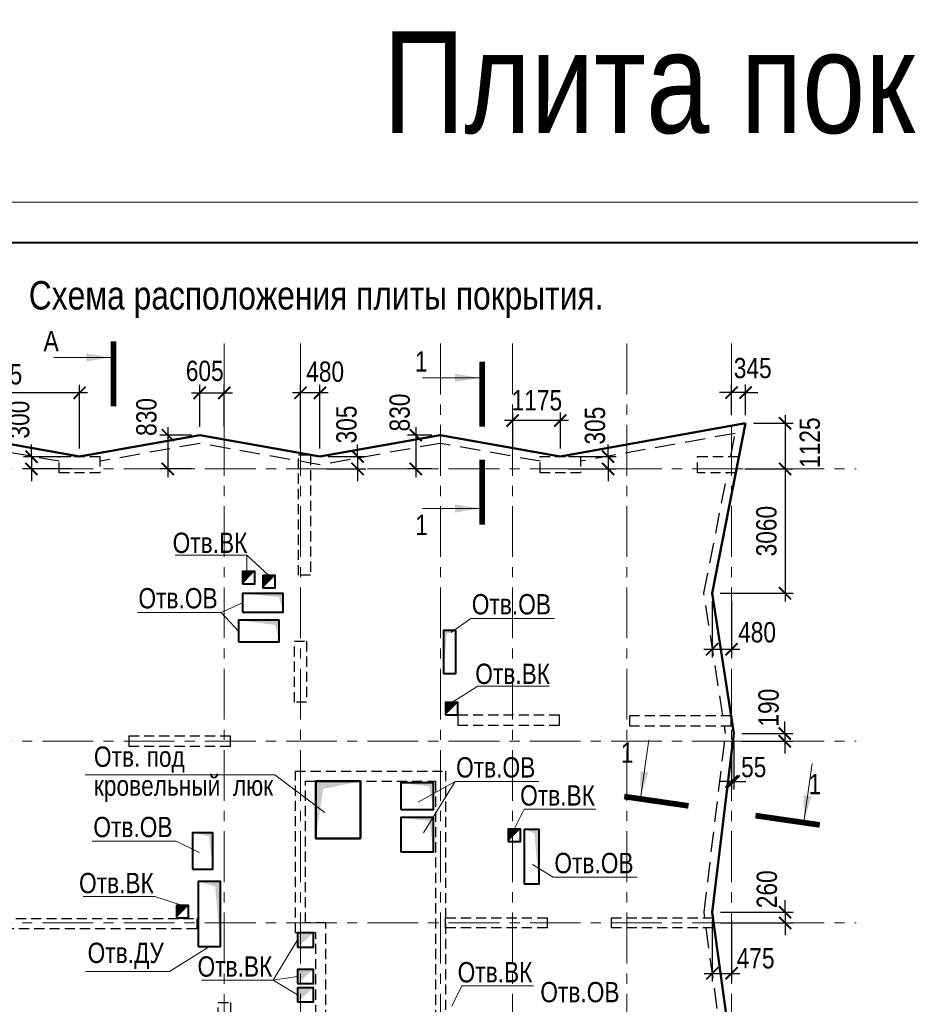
# Model space of a CAD drawing. Header units: inches. Extents: x -7168381 to -7082011, y 5937392 to 6001282.
# Tile 8 of 9: x -7150074 to -7128144, y 5977054 to 6001282. Entities that reach past the tile are written whole.
import ezdxf
from ezdxf.enums import TextEntityAlignment as Align

# ---------------------------------------------------------------- set-up
doc = ezdxf.new("R2010")
doc.units = ezdxf.units.IN
doc.header["$LTSCALE"] = 1000
doc.header["$MEASUREMENT"] = 0
doc.linetypes.add('CENTER', pattern=[2, 1.25, -0.25, 0.25, -0.25])
doc.linetypes.add('HIDDEN', pattern=[0.375, 0.25, -0.125])
for name, color, linetype, lineweight in [('СК-041-С-СТЕНЫ НЕВИДИМЫЕ', 12, 'HIDDEN', 30), ('СК-050-П(литы перекрытия)', 12, 'Continuous', 50), ('СК-051-1-П-ОТВЕРСТИЯ ОВ ДУ', 5, 'Continuous', 40), ('СК-051-2-П-ОТВЕРСТИЯ ВК', 1, 'Continuous', 40), ('СК-052-П-БАЛКИ', 1, 'HIDDEN', 30), ('СК-100-О(си)', 2, 'CENTER', 15), ('СК-200-Р(амка)', 7, 'Continuous', 40), ('СК-210-Р-РАМКА ЛИНИИ ТОНКИЕ', 7, 'Continuous', 15), ('СК-220-Р-РАМКА ТЕКСТ', 7, 'Continuous', 15), ('СК-300-Р(азмеры)_ПЛИТЫ', 7, 'Continuous', 20), ('СК-400-Т(екст)', 7, 'Continuous', 20), ('СК-440-Т-СТЕНЫ', 7, 'Continuous', 20), ('СК-500-С(ечения)', 5, 'Continuous', 40)]:
    doc.layers.add(name, color=color, linetype=linetype, lineweight=lineweight)
doc.styles.add('ARIAL_annotative', font='arial.ttf', dxfattribs={"width": 0.8, "height": 2.5})
doc.styles.add('RUSS', font='arial.ttf', dxfattribs={"width": 0.8})
doc.dimstyles.new('100-200', dxfattribs={"dimscale": 0, "dimtxt": 500, "dimasz": 300, "dimexe": 200, "dimexo": 200, "dimgap": 200, "dimtad": 1, "dimdec": 0, "dimzin": 0, "dimdsep": 46, "dimtxsty": 'RUSS', "dimblk": 'ARCHTICK', "dimcen": 0.096, "dimdle": 200, "dimclrd": 7, "dimclre": 7, "dimclrt": 256, "dimadec": 0, "dimazin": 0, "dimtfac": 1, "dimtdec": 0, "dimtmove": 2, "dimatfit": 3, "dimldrblk": 'OBLIQUE', "dimfxl": 1, "dimtolj": 1, "dimtzin": 0, "dimarcsym": 0})

# ---------------------------------------------------------------- blocks, each defined once
blk = doc.blocks.new('A$C18abd0ee')
at = {"layer": 'СК-041-С-СТЕНЫ НЕВИДИМЫЕ', "color": 4}
for points in [[(-10365, 40924.5), (-10665, 40924.5), (-10665, 43883.5), (-10365, 43883.5)], [(-10465, 37799.5), (-10765, 37799.5), (-10765, 39299.5), (-10465, 39299.5)], [(-12640, 30414.5), (-12340, 30414.5), (-12340.4, 27414.8), (-12640.4, 27414.8)]]:
    blk.add_lwpolyline(points, close=True, dxfattribs=at)
at = {"layer": 'СК-041-С-СТЕНЫ НЕВИДИМЫЕ'}
for points in [[(-16555.4, 43447.6), (-16555.4, 43847.6), (-15555.4, 43847.6), (-15555.4, 43447.6)], [(-4716.4, 43447.6), (-4716.4, 43847.6), (-3716.4, 43847.6), (-3716.4, 43447.6)], [(103.6, 43445.6), (-835.2, 43445.6), (-835.2, 43845.6), (183.2, 43845.6)], [(-6740, 37482.7), (-6740, 37232.7), (-4240, 37232.7), (-4240, 37482.7)], [(-2512.6, 37464.9), (-2512.6, 37214.9), (-12.6, 37214.9), (-12.6, 37464.9)], [(-14840, 36964.9), (-14840, 36714.9), (-12340, 36714.9), (-12340, 36964.9)], [(-7040, 27854.9), (-10240, 27854.9), (-10240, 32124.6), (-10740, 32124.6), (-10740, 36104.2), (-7040, 36104.2)], [(-7290, 28104.9), (-9990, 28104.9), (-9990, 32374.6), (-10490, 32374.6), (-10490, 35854.2), (-7290, 35854.2)], [(-13170, 32475.1), (-13170, 32225.1), (-19871.2, 32225.1), (-19871.2, 32475.1)], [(-4540, 32494.9), (-4540, 32244.9), (-7040, 32244.9), (-7040, 32494.9)], [(-457.4, 32494.9), (-457.4, 32244.9), (-2957.4, 32244.9), (-2957.4, 32494.9)]]:
    blk.add_lwpolyline(points, close=True, dxfattribs=at)
at = {"layer": 'СК-100-О(си)', "linetype": 'CENTER'}
for p, q in [((-12490, 46624.1), (-12490, -4882.1)), ((-10615, 46624.1), (-10615, -4882.1)), ((-7165, 46624.1), (-7165, -4882.1)), ((-5390, 46624.1), (-5390, -4882.1)), ((-2580, 46624.1), (-2580, -4882.1)), ((0, 46624.1), (0, -4882.1)), ((-24966.7, 43539.9), (3064.5, 43539.9)), ((-24966.7, 36839.9), (3064.5, 36839.9)), ((-24966.7, 32369.8), (3064.5, 32369.8))]:
    blk.add_line(p, q, dxfattribs=at)
blk = doc.blocks.new('A$C2d0dcff5')
blk.add_blockref('A$C18abd0ee', (20120, 220))
blk = doc.blocks.new('Сечение')
at = {"layer": 'СК-500-С(ечения)', "linetype": 'Continuous', "lineweight": 15, "ltscale": 100}
blk.add_line((-200, -35), (-200, -735), dxfattribs=at)
at = {"layer": 'СК-500-С(ечения)', "linetype": 'Continuous', "ltscale": 100, "const_width": 70}
blk.add_lwpolyline([(-400, 0), (400, 0)], dxfattribs=at)
at = {"layer": 'СК-500-С(ечения)', "linetype": 'Continuous', "ltscale": 100}
blk.add_solid([(-200, -35), (-250, -335), (-150, -335)], dxfattribs=at)
blk = doc.blocks.new('*U13')
at = {"layer": 'СК-400-Т(екст)', "ltscale": 100, "yscale": 0.01, "zscale": 0.01}
for p, xscale, rotation in [((0, -4), 0.01, 270.0000000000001), ((0, -20.33), -0.01, 270)]:
    blk.add_blockref('Сечение', p, dxfattribs=dict(at, xscale=xscale, rotation=rotation))
at = {"layer": 'СК-500-С(ечения)', "color": 0, "ltscale": 100, "style": 'ARIAL_annotative', "text_generation_flag": 2, "width": 0.8}
blk.add_attdef('НОМЕР_СЕЧЕНИЯ_1_1(НОМЕР_ЛИСТА)', text='', height=2.5, rotation=360, dxfattribs=at).set_placement((-6.74, -1.23), align=Align.RIGHT)
at = {"layer": 'СК-500-С(ечения)', "color": 0, "ltscale": 100, "style": 'ARIAL_annotative', "width": 0.8}
blk.add_attdef('НОМЕР_СЕЧЕНИЯ_2_1(НОМЕР_ЛИСТА)', text='', height=2.5, rotation=270, dxfattribs=at).set_placement((-7.48, -23.11), align=Align.BOTTOM_LEFT)
blk = doc.blocks.new('*U14')
at = {"layer": 'СК-400-Т(екст)', "ltscale": 100, "yscale": 0.01, "zscale": 0.01}
for p, xscale, rotation in [((0, -4), 0.01, 270.0000000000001), ((0, -16.07), -0.01, 270)]:
    blk.add_blockref('Сечение', p, dxfattribs=dict(at, xscale=xscale, rotation=rotation))
at = {"layer": 'СК-500-С(ечения)', "color": 0, "ltscale": 100, "style": 'ARIAL_annotative', "width": 0.8}
blk.add_attdef('НОМЕР_СЕЧЕНИЯ_1_1(НОМЕР_ЛИСТА)', text='', height=2.5, rotation=270, dxfattribs=at).set_placement((-6.74, -1.23), align=Align.RIGHT)
blk.add_attdef('НОМЕР_СЕЧЕНИЯ_2_1(НОМЕР_ЛИСТА)', text='', height=2.5, rotation=270, dxfattribs=at).set_placement((-7.48, -18.85), align=Align.BOTTOM_LEFT)
blk = doc.blocks.new('*U16')
at = {"layer": 'СК-400-Т(екст)', "ltscale": 100, "xscale": 0.01, "yscale": 0.01, "zscale": 0.01, "rotation": 270.0000000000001}
blk.add_blockref('Сечение', (0, -4), dxfattribs=at)
at = {"layer": 'СК-500-С(ечения)', "color": 0, "ltscale": 100, "style": 'ARIAL_annotative', "width": 0.8}
blk.add_attdef('НОМЕР_СЕЧЕНИЯ_1_1(НОМЕР_ЛИСТА)', text='', height=2.5, rotation=270, dxfattribs=at).set_placement((-6.74, -1.23), align=Align.RIGHT)
blk.add_attdef('НОМЕР_СЕЧЕНИЯ_2_1(НОМЕР_ЛИСТА)', text='', height=2.5, rotation=270, dxfattribs=at).set_placement((-7.48, -261.65), align=Align.BOTTOM_LEFT)
blk = doc.blocks.new('_ArchTick')
at = {"color": 0, "linetype": 'ByBlock', "const_width": 0.15}
blk.add_lwpolyline([(-0.5, -0.5), (0.5, 0.5)], dxfattribs=at)
blk = doc.blocks.new('*D40')
at = {"layer": 'Defpoints', "color": 0, "transparency": 16777216}
for p in [(-7148602, 5990528), (-7149783, 5990228), (-7148602, 5990228)]:
    blk.add_point(p, dxfattribs=at)
at = {"layer": 'СК-300-Р(азмеры)_ПЛИТЫ', "color": 7, "lineweight": -2, "transparency": 16777216}
for p, q in [((-7149783, 5990528), (-7149783, 5990828)), ((-7148802, 5990528), (-7149983, 5990528)), ((-7149783, 5990528), (-7149783, 5990228)), ((-7148802, 5990228), (-7149983, 5990228)), ((-7149783, 5990228), (-7149783, 5989928))]:
    blk.add_line(p, q, dxfattribs=at)
at = {"layer": 'СК-300-Р(азмеры)_ПЛИТЫ', "color": 7, "lineweight": -2, "transparency": 16777216, "xscale": 300, "yscale": 300, "zscale": 300}
for p, rotation in [((-7149783, 5990528), 270), ((-7149783, 5990228), 90)]:
    blk.add_blockref('_ArchTick', p, dxfattribs=dict(at, rotation=rotation))
at = {"layer": 'СК-300-Р(азмеры)_ПЛИТЫ', "transparency": 16777216, "insert": (-7150083, 5991442), "char_height": 500, "attachment_point": 5, "rotation": 90, "style": 'RUSS'}
blk.add_mtext('\\A1;300', dxfattribs=at)
blk = doc.blocks.new('_Oblique')
at = {"color": 0, "linetype": 'ByBlock', "lineweight": -2}
blk.add_line((-0.5, -0.5), (0.5, 0.5), dxfattribs=at)
blk = doc.blocks.new('*D41')
at = {"layer": 'Defpoints', "color": 0, "transparency": 16777216}
for p in [(-7152666, 5992099), (-7152666, 5990530), (-7148601, 5990530)]:
    blk.add_point(p, dxfattribs=at)
at = {"layer": 'СК-300-Р(азмеры)_ПЛИТЫ', "color": 7, "lineweight": -2, "transparency": 16777216}
for p, q in [((-7152666, 5990730), (-7152666, 5992299)), ((-7148601, 5990730), (-7148601, 5992299)), ((-7148401, 5992099), (-7152866, 5992099))]:
    blk.add_line(p, q, dxfattribs=at)
at = {"layer": 'СК-300-Р(азмеры)_ПЛИТЫ', "color": 7, "lineweight": -2, "transparency": 16777216, "xscale": 300, "yscale": 300, "zscale": 300, "rotation": 180}
blk.add_blockref('_ArchTick', (-7152666, 5992099), dxfattribs=at)
at = {"layer": 'СК-300-Р(азмеры)_ПЛИТЫ', "color": 7, "lineweight": -2, "transparency": 16777216, "xscale": 300, "yscale": 300, "zscale": 300}
blk.add_blockref('_ArchTick', (-7148601, 5992099), dxfattribs=at)
at = {"layer": 'СК-300-Р(азмеры)_ПЛИТЫ', "transparency": 16777216, "insert": (-7150633, 5992554), "char_height": 500, "attachment_point": 5, "style": 'RUSS'}
blk.add_mtext('\\A1;4065', dxfattribs=at)
blk = doc.blocks.new('*D42')
at = {"layer": 'Defpoints', "color": 0, "transparency": 16777216}
for p in [(-7145035, 5992099), (-7145641, 5991060), (-7145035, 5991060)]:
    blk.add_point(p, dxfattribs=at)
at = {"layer": 'СК-300-Р(азмеры)_ПЛИТЫ', "color": 7, "lineweight": -2, "transparency": 16777216}
for p, q in [((-7145641, 5991260), (-7145641, 5992299)), ((-7145035, 5991260), (-7145035, 5992299)), ((-7145841, 5992099), (-7144835, 5992099))]:
    blk.add_line(p, q, dxfattribs=at)
at = {"layer": 'СК-300-Р(азмеры)_ПЛИТЫ', "color": 7, "lineweight": -2, "transparency": 16777216, "xscale": 300, "yscale": 300, "zscale": 300, "rotation": 180}
blk.add_blockref('_ArchTick', (-7145641, 5992099), dxfattribs=at)
at = {"layer": 'СК-300-Р(азмеры)_ПЛИТЫ', "color": 7, "lineweight": -2, "transparency": 16777216, "xscale": 300, "yscale": 300, "zscale": 300}
blk.add_blockref('_ArchTick', (-7145035, 5992099), dxfattribs=at)
at = {"layer": 'СК-300-Р(азмеры)_ПЛИТЫ', "transparency": 16777216, "insert": (-7145517, 5992638), "char_height": 500, "attachment_point": 5, "style": 'RUSS'}
blk.add_mtext('\\A1;605', dxfattribs=at)
blk = doc.blocks.new('*D43')
at = {"layer": 'Defpoints', "color": 0, "transparency": 16777216}
for p in [(-7145642, 5991058), (-7146426, 5990228), (-7145642, 5990228)]:
    blk.add_point(p, dxfattribs=at)
at = {"layer": 'СК-300-Р(азмеры)_ПЛИТЫ', "color": 7, "lineweight": -2, "transparency": 16777216}
for p, q in [((-7146426, 5991258), (-7146426, 5990028)), ((-7145842, 5991058), (-7146626, 5991058)), ((-7145842, 5990228), (-7146626, 5990228))]:
    blk.add_line(p, q, dxfattribs=at)
at = {"layer": 'СК-300-Р(азмеры)_ПЛИТЫ', "color": 7, "lineweight": -2, "transparency": 16777216, "xscale": 300, "yscale": 300, "zscale": 300}
for p, rotation in [((-7146426, 5991058), 90), ((-7146426, 5990228), 270)]:
    blk.add_blockref('_ArchTick', p, dxfattribs=dict(at, rotation=rotation))
at = {"layer": 'СК-300-Р(азмеры)_ПЛИТЫ', "transparency": 16777216, "insert": (-7146951, 5991506), "char_height": 500, "attachment_point": 5, "rotation": 90, "style": 'RUSS'}
blk.add_mtext('\\A1;830', dxfattribs=at)
blk = doc.blocks.new('*D44')
at = {"layer": 'Defpoints', "color": 0, "transparency": 16777216}
for p in [(-7143160, 5992099), (-7143160, 5990530), (-7142680, 5990530)]:
    blk.add_point(p, dxfattribs=at)
at = {"layer": 'СК-300-Р(азмеры)_ПЛИТЫ', "color": 7, "lineweight": -2, "transparency": 16777216}
for p, q in [((-7143160, 5990730), (-7143160, 5992299)), ((-7142680, 5990730), (-7142680, 5992299)), ((-7142480, 5992099), (-7143360, 5992099))]:
    blk.add_line(p, q, dxfattribs=at)
at = {"layer": 'СК-300-Р(азмеры)_ПЛИТЫ', "color": 7, "lineweight": -2, "transparency": 16777216, "xscale": 300, "yscale": 300, "zscale": 300, "rotation": 180}
blk.add_blockref('_ArchTick', (-7143160, 5992099), dxfattribs=at)
at = {"layer": 'СК-300-Р(азмеры)_ПЛИТЫ', "color": 7, "lineweight": -2, "transparency": 16777216, "xscale": 300, "yscale": 300, "zscale": 300}
blk.add_blockref('_ArchTick', (-7142680, 5992099), dxfattribs=at)
at = {"layer": 'СК-300-Р(азмеры)_ПЛИТЫ', "transparency": 16777216, "insert": (-7142552, 5992618), "char_height": 500, "attachment_point": 5, "style": 'RUSS'}
blk.add_mtext('\\A1;480', dxfattribs=at)
blk = doc.blocks.new('*D45')
at = {"layer": 'Defpoints', "color": 0, "transparency": 16777216}
for p in [(-7142680, 5990533), (-7142716, 5990228), (-7141754, 5990228)]:
    blk.add_point(p, dxfattribs=at)
at = {"layer": 'СК-300-Р(азмеры)_ПЛИТЫ', "color": 7, "lineweight": -2, "transparency": 16777216}
for p, q in [((-7141754, 5990533), (-7141754, 5990833)), ((-7142480, 5990533), (-7141554, 5990533)), ((-7141754, 5990533), (-7141754, 5990228)), ((-7142516, 5990228), (-7141554, 5990228)), ((-7141754, 5990228), (-7141754, 5989928))]:
    blk.add_line(p, q, dxfattribs=at)
at = {"layer": 'СК-300-Р(азмеры)_ПЛИТЫ', "color": 7, "lineweight": -2, "transparency": 16777216, "xscale": 300, "yscale": 300, "zscale": 300}
for p, rotation in [((-7141754, 5990533), 270), ((-7141754, 5990228), 90)]:
    blk.add_blockref('_ArchTick', p, dxfattribs=dict(at, rotation=rotation))
at = {"layer": 'СК-300-Р(азмеры)_ПЛИТЫ', "transparency": 16777216, "insert": (-7142025, 5991321), "char_height": 500, "attachment_point": 5, "rotation": 90, "style": 'RUSS'}
blk.add_mtext('\\A1;305', dxfattribs=at)
blk = doc.blocks.new('*D46')
at = {"layer": 'Defpoints', "color": 0, "transparency": 16777216}
for p in [(-7139722, 5991058), (-7140323, 5990228), (-7139722, 5990228)]:
    blk.add_point(p, dxfattribs=at)
at = {"layer": 'СК-300-Р(азмеры)_ПЛИТЫ', "color": 7, "lineweight": -2, "transparency": 16777216}
for p, q in [((-7140323, 5991258), (-7140323, 5990028)), ((-7139922, 5991058), (-7140523, 5991058)), ((-7139922, 5990228), (-7140523, 5990228))]:
    blk.add_line(p, q, dxfattribs=at)
at = {"layer": 'СК-300-Р(азмеры)_ПЛИТЫ', "color": 7, "lineweight": -2, "transparency": 16777216, "xscale": 300, "yscale": 300, "zscale": 300}
for p, rotation in [((-7140323, 5991058), 90), ((-7140323, 5990228), 270)]:
    blk.add_blockref('_ArchTick', p, dxfattribs=dict(at, rotation=rotation))
at = {"layer": 'СК-300-Р(азмеры)_ПЛИТЫ', "transparency": 16777216, "insert": (-7140715, 5991616), "char_height": 500, "attachment_point": 5, "rotation": 90, "style": 'RUSS'}
blk.add_mtext('\\A1;830', dxfattribs=at)
blk = doc.blocks.new('*D47')
at = {"layer": 'Defpoints', "color": 0, "transparency": 16777216}
for p in [(-7137935, 5991418), (-7137935, 5990530), (-7136761, 5990530)]:
    blk.add_point(p, dxfattribs=at)
at = {"layer": 'СК-300-Р(азмеры)_ПЛИТЫ', "color": 7, "lineweight": -2, "transparency": 16777216}
for p, q in [((-7137935, 5990730), (-7137935, 5991618)), ((-7136761, 5990730), (-7136761, 5991618)), ((-7136561, 5991418), (-7138135, 5991418))]:
    blk.add_line(p, q, dxfattribs=at)
at = {"layer": 'СК-300-Р(азмеры)_ПЛИТЫ', "color": 7, "lineweight": -2, "transparency": 16777216, "xscale": 300, "yscale": 300, "zscale": 300, "rotation": 180}
blk.add_blockref('_ArchTick', (-7137935, 5991418), dxfattribs=at)
at = {"layer": 'СК-300-Р(азмеры)_ПЛИТЫ', "color": 7, "lineweight": -2, "transparency": 16777216, "xscale": 300, "yscale": 300, "zscale": 300}
blk.add_blockref('_ArchTick', (-7136761, 5991418), dxfattribs=at)
at = {"layer": 'СК-300-Р(азмеры)_ПЛИТЫ', "transparency": 16777216, "insert": (-7137339, 5991914), "char_height": 500, "attachment_point": 5, "style": 'RUSS'}
blk.add_mtext('\\A1;1175', dxfattribs=at)
blk = doc.blocks.new('*D48')
at = {"layer": 'Defpoints', "color": 0, "transparency": 16777216}
for p in [(-7136762, 5990533), (-7136762, 5990228), (-7135585, 5990228)]:
    blk.add_point(p, dxfattribs=at)
at = {"layer": 'СК-300-Р(азмеры)_ПЛИТЫ', "color": 7, "lineweight": -2, "transparency": 16777216}
for p, q in [((-7135585, 5990533), (-7135585, 5990833)), ((-7136562, 5990533), (-7135385, 5990533)), ((-7135585, 5990533), (-7135585, 5990228)), ((-7136562, 5990228), (-7135385, 5990228)), ((-7135585, 5990228), (-7135585, 5989928))]:
    blk.add_line(p, q, dxfattribs=at)
at = {"layer": 'СК-300-Р(азмеры)_ПЛИТЫ', "color": 7, "lineweight": -2, "transparency": 16777216, "xscale": 300, "yscale": 300, "zscale": 300}
for p, rotation in [((-7135585, 5990533), 270), ((-7135585, 5990228), 90)]:
    blk.add_blockref('_ArchTick', p, dxfattribs=dict(at, rotation=rotation))
at = {"layer": 'СК-300-Р(азмеры)_ПЛИТЫ', "transparency": 16777216, "insert": (-7135907, 5991293), "char_height": 500, "attachment_point": 5, "rotation": 90, "style": 'RUSS'}
blk.add_mtext('\\A1;305', dxfattribs=at)
blk = doc.blocks.new('*D49')
at = {"layer": 'Defpoints', "color": 0, "transparency": 16777216}
for p in [(-7132202, 5991353), (-7132202, 5990228), (-7131229, 5990228)]:
    blk.add_point(p, dxfattribs=at)
at = {"layer": 'СК-300-Р(азмеры)_ПЛИТЫ', "color": 7, "lineweight": -2, "transparency": 16777216}
for p, q in [((-7131229, 5991553), (-7131229, 5990028)), ((-7132002, 5991353), (-7131029, 5991353)), ((-7132002, 5990228), (-7131029, 5990228))]:
    blk.add_line(p, q, dxfattribs=at)
at = {"layer": 'СК-300-Р(азмеры)_ПЛИТЫ', "color": 7, "lineweight": -2, "transparency": 16777216, "xscale": 300, "yscale": 300, "zscale": 300}
for p, rotation in [((-7131229, 5991353), 90), ((-7131229, 5990228), 270)]:
    blk.add_blockref('_ArchTick', p, dxfattribs=dict(at, rotation=rotation))
at = {"layer": 'СК-300-Р(азмеры)_ПЛИТЫ', "transparency": 16777216, "insert": (-7130617, 5990873), "char_height": 500, "attachment_point": 5, "rotation": 90, "style": 'RUSS'}
blk.add_mtext('\\A1;1125', dxfattribs=at)
blk = doc.blocks.new('*D50')
at = {"layer": 'Defpoints', "color": 0, "transparency": 16777216}
for p in [(-7132545, 5992106), (-7132545, 5991351), (-7132201, 5991351)]:
    blk.add_point(p, dxfattribs=at)
at = {"layer": 'СК-300-Р(азмеры)_ПЛИТЫ', "color": 7, "lineweight": -2, "transparency": 16777216}
for p, q in [((-7132545, 5991551), (-7132545, 5992306)), ((-7132201, 5991551), (-7132201, 5992306)), ((-7132545, 5992106), (-7132845, 5992106)), ((-7132201, 5992106), (-7132545, 5992106)), ((-7132201, 5992106), (-7131901, 5992106))]:
    blk.add_line(p, q, dxfattribs=at)
at = {"layer": 'СК-300-Р(азмеры)_ПЛИТЫ', "color": 7, "lineweight": -2, "transparency": 16777216, "xscale": 300, "yscale": 300, "zscale": 300}
blk.add_blockref('_ArchTick', (-7132545, 5992106), dxfattribs=at)
at = {"layer": 'СК-300-Р(азмеры)_ПЛИТЫ', "color": 7, "lineweight": -2, "transparency": 16777216, "xscale": 300, "yscale": 300, "zscale": 300, "rotation": 180}
blk.add_blockref('_ArchTick', (-7132201, 5992106), dxfattribs=at)
at = {"layer": 'СК-300-Р(азмеры)_ПЛИТЫ', "transparency": 16777216, "insert": (-7132024, 5992707), "char_height": 500, "attachment_point": 5, "style": 'RUSS'}
blk.add_mtext('\\A1;345', dxfattribs=at)
blk = doc.blocks.new('*D51')
at = {"layer": 'Defpoints', "color": 0, "transparency": 16777216}
for p in [(-7132422, 5990228), (-7133022, 5987167), (-7131229, 5987167)]:
    blk.add_point(p, dxfattribs=at)
at = {"layer": 'СК-300-Р(азмеры)_ПЛИТЫ', "color": 7, "lineweight": -2, "transparency": 16777216}
for p, q in [((-7131229, 5990428), (-7131229, 5986967)), ((-7132222, 5990228), (-7131029, 5990228)), ((-7132822, 5987167), (-7131029, 5987167))]:
    blk.add_line(p, q, dxfattribs=at)
at = {"layer": 'СК-300-Р(азмеры)_ПЛИТЫ', "color": 7, "lineweight": -2, "transparency": 16777216, "xscale": 300, "yscale": 300, "zscale": 300}
for p, rotation in [((-7131229, 5990228), 90), ((-7131229, 5987167), 270)]:
    blk.add_blockref('_ArchTick', p, dxfattribs=dict(at, rotation=rotation))
at = {"layer": 'СК-300-Р(азмеры)_ПЛИТЫ', "transparency": 16777216, "insert": (-7131685, 5988697), "char_height": 500, "attachment_point": 5, "rotation": 90, "style": 'RUSS'}
blk.add_mtext('\\A1;3060', dxfattribs=at)
blk = doc.blocks.new('*D52')
at = {"layer": 'Defpoints', "color": 0, "transparency": 16777216}
for p in [(-7133025, 5987170), (-7132545, 5987170), (-7132545, 5985790)]:
    blk.add_point(p, dxfattribs=at)
at = {"layer": 'СК-300-Р(азмеры)_ПЛИТЫ', "color": 7, "lineweight": -2, "transparency": 16777216}
for p, q in [((-7133025, 5986970), (-7133025, 5985590)), ((-7132545, 5986970), (-7132545, 5985590)), ((-7133225, 5985790), (-7132345, 5985790))]:
    blk.add_line(p, q, dxfattribs=at)
at = {"layer": 'СК-300-Р(азмеры)_ПЛИТЫ', "color": 7, "lineweight": -2, "transparency": 16777216, "xscale": 300, "yscale": 300, "zscale": 300, "rotation": 180}
blk.add_blockref('_ArchTick', (-7133025, 5985790), dxfattribs=at)
at = {"layer": 'СК-300-Р(азмеры)_ПЛИТЫ', "color": 7, "lineweight": -2, "transparency": 16777216, "xscale": 300, "yscale": 300, "zscale": 300}
blk.add_blockref('_ArchTick', (-7132545, 5985790), dxfattribs=at)
at = {"layer": 'СК-300-Р(азмеры)_ПЛИТЫ', "transparency": 16777216, "insert": (-7131918, 5986206), "char_height": 500, "attachment_point": 5, "style": 'RUSS'}
blk.add_mtext('\\A1;480', dxfattribs=at)
blk = doc.blocks.new('*D53')
at = {"layer": 'Defpoints', "color": 0, "transparency": 16777216}
for p in [(-7132491, 5983717), (-7132491, 5983528), (-7131236, 5983528)]:
    blk.add_point(p, dxfattribs=at)
at = {"layer": 'СК-300-Р(азмеры)_ПЛИТЫ', "color": 7, "lineweight": -2, "transparency": 16777216}
for p, q in [((-7131236, 5983717), (-7131236, 5984017)), ((-7132291, 5983717), (-7131036, 5983717)), ((-7132291, 5983528), (-7131036, 5983528)), ((-7131236, 5983717), (-7131236, 5983528)), ((-7131236, 5983528), (-7131236, 5983228))]:
    blk.add_line(p, q, dxfattribs=at)
at = {"layer": 'СК-300-Р(азмеры)_ПЛИТЫ', "color": 7, "lineweight": -2, "transparency": 16777216, "xscale": 300, "yscale": 300, "zscale": 300}
for p, rotation in [((-7131236, 5983717), 270), ((-7131236, 5983528), 90)]:
    blk.add_blockref('_ArchTick', p, dxfattribs=dict(at, rotation=rotation))
at = {"layer": 'СК-300-Р(азмеры)_ПЛИТЫ', "transparency": 16777216, "insert": (-7131632, 5984354), "char_height": 500, "attachment_point": 5, "rotation": 90, "style": 'RUSS'}
blk.add_mtext('\\A1;190', dxfattribs=at)
blk = doc.blocks.new('*D54')
at = {"layer": 'Defpoints', "color": 0, "transparency": 16777216}
for p in [(-7132545, 5983719), (-7132490, 5983719), (-7132545, 5982539)]:
    blk.add_point(p, dxfattribs=at)
at = {"layer": 'СК-300-Р(азмеры)_ПЛИТЫ', "color": 7, "lineweight": -2, "transparency": 16777216}
for p, q in [((-7132545, 5983519), (-7132545, 5982339)), ((-7132490, 5983519), (-7132490, 5982339)), ((-7132545, 5982539), (-7132845, 5982539)), ((-7132490, 5982539), (-7132545, 5982539)), ((-7132490, 5982539), (-7132190, 5982539))]:
    blk.add_line(p, q, dxfattribs=at)
at = {"layer": 'СК-300-Р(азмеры)_ПЛИТЫ', "color": 7, "lineweight": -2, "transparency": 16777216, "xscale": 300, "yscale": 300, "zscale": 300}
blk.add_blockref('_ArchTick', (-7132545, 5982539), dxfattribs=at)
at = {"layer": 'СК-300-Р(азмеры)_ПЛИТЫ', "color": 7, "lineweight": -2, "transparency": 16777216, "xscale": 300, "yscale": 300, "zscale": 300, "rotation": 180}
blk.add_blockref('_ArchTick', (-7132490, 5982539), dxfattribs=at)
at = {"layer": 'СК-300-Р(азмеры)_ПЛИТЫ', "transparency": 16777216, "insert": (-7132000, 5982889), "char_height": 500, "attachment_point": 5, "style": 'RUSS'}
blk.add_mtext('\\A1;55', dxfattribs=at)
blk = doc.blocks.new('*D55')
at = {"layer": 'Defpoints', "color": 0, "transparency": 16777216}
for p in [(-7133021, 5979318), (-7133021, 5979058), (-7131229, 5979058)]:
    blk.add_point(p, dxfattribs=at)
at = {"layer": 'СК-300-Р(азмеры)_ПЛИТЫ', "color": 7, "lineweight": -2, "transparency": 16777216}
for p, q in [((-7131229, 5979318), (-7131229, 5979618)), ((-7132821, 5979318), (-7131029, 5979318)), ((-7131229, 5979318), (-7131229, 5979058)), ((-7132821, 5979058), (-7131029, 5979058)), ((-7131229, 5979058), (-7131229, 5978758))]:
    blk.add_line(p, q, dxfattribs=at)
at = {"layer": 'СК-300-Р(азмеры)_ПЛИТЫ', "color": 7, "lineweight": -2, "transparency": 16777216, "xscale": 300, "yscale": 300, "zscale": 300}
for p, rotation in [((-7131229, 5979318), 270), ((-7131229, 5979058), 90)]:
    blk.add_blockref('_ArchTick', p, dxfattribs=dict(at, rotation=rotation))
at = {"layer": 'СК-300-Р(азмеры)_ПЛИТЫ', "transparency": 16777216, "insert": (-7131674, 5979884), "char_height": 500, "attachment_point": 5, "rotation": 90, "style": 'RUSS'}
blk.add_mtext('\\A1;260', dxfattribs=at)
blk = doc.blocks.new('*D56')
at = {"layer": 'Defpoints', "color": 0, "transparency": 16777216}
for p in [(-7133020, 5979316), (-7132545, 5979316), (-7132545, 5977816)]:
    blk.add_point(p, dxfattribs=at)
at = {"layer": 'СК-300-Р(азмеры)_ПЛИТЫ', "color": 7, "lineweight": -2, "transparency": 16777216}
for p, q in [((-7133020, 5979116), (-7133020, 5977616)), ((-7132545, 5979116), (-7132545, 5977616)), ((-7133220, 5977816), (-7132345, 5977816))]:
    blk.add_line(p, q, dxfattribs=at)
at = {"layer": 'СК-300-Р(азмеры)_ПЛИТЫ', "color": 7, "lineweight": -2, "transparency": 16777216, "xscale": 300, "yscale": 300, "zscale": 300, "rotation": 180}
blk.add_blockref('_ArchTick', (-7133020, 5977816), dxfattribs=at)
at = {"layer": 'СК-300-Р(азмеры)_ПЛИТЫ', "color": 7, "lineweight": -2, "transparency": 16777216, "xscale": 300, "yscale": 300, "zscale": 300}
blk.add_blockref('_ArchTick', (-7132545, 5977816), dxfattribs=at)
at = {"layer": 'СК-300-Р(азмеры)_ПЛИТЫ', "transparency": 16777216, "insert": (-7131953, 5978183), "char_height": 500, "attachment_point": 5, "style": 'RUSS'}
blk.add_mtext('\\A1;475', dxfattribs=at)

msp = doc.modelspace()

# ---------------------------------------------------------------- linework, layer by layer
at = {"layer": 'СК-050-П(литы перекрытия)'}
for p, q in [((-7148601.6, 5990530), (-7153217.5, 5991351.9)), ((-7132201.7, 5991350.9), (-7136761.6, 5990530)), ((-7133022.1, 5987170.1), (-7132201.7, 5991350.9)), ((-7145641.6, 5991060), (-7148601.6, 5990530)), ((-7142680.3, 5990530), (-7145641.6, 5991060)), ((-7139721.6, 5991060), (-7142680.3, 5990530)), ((-7136761.6, 5990530), (-7139721.6, 5991060)), ((-7132491.3, 5983719.5), (-7133022.1, 5987170.1)), ((-7133021.1, 5979315.7), (-7132491.3, 5983719.5)), ((-7132491.3, 5975467.1), (-7133021.1, 5979315.7))]:
    msp.add_line(p, q, dxfattribs=at)
msp.add_lwpolyline([(-7141680.7, 5981136.9), (-7142784.7, 5981136.9), (-7142784.7, 5982541.9), (-7141680.7, 5982541.9)], close=True, dxfattribs=at)
at = {"layer": 'СК-050-П(литы перекрытия)', "color": 7}
msp.add_solid([(-7142784.7, 5981136.9), (-7142784.7, 5982541.9), (-7142601, 5982355.4), (-7141680.7, 5982541.9)], dxfattribs=at)
at = {"layer": 'СК-051-1-П-ОТВЕРСТИЯ ОВ ДУ', "lineweight": 13}
for p, q in [((-7145110.2, 5986698.2), (-7144586.3, 5986931.7)), ((-7147175.7, 5986698.2), (-7145110.2, 5986698.2)), ((-7145110.2, 5986698.2), (-7144687.1, 5986239.7)), ((-7138968.1, 5986550.5), (-7139447.8, 5986206.6)), ((-7138968.1, 5986550.5), (-7136902.6, 5986550.5)), ((-7139354.5, 5982537), (-7140262.7, 5982026.7)), ((-7139354.5, 5982537), (-7140131.6, 5981273.1)), ((-7139354.5, 5982537), (-7137289, 5982537)), ((-7148286.7, 5981068.9), (-7146221.1, 5981068.9)), ((-7146221.1, 5981068.9), (-7145651.1, 5980789.9)), ((-7136934.9, 5980182.7), (-7137445.2, 5980490.5)), ((-7136934.9, 5980182.7), (-7134869.3, 5980182.7)), ((-7146387.2, 5977858), (-7145400.7, 5978477.5)), ((-7148452.8, 5977858), (-7146387.2, 5977858))]:
    msp.add_line(p, q, dxfattribs=at)
at = {"layer": 'СК-051-1-П-ОТВЕРСТИЯ ОВ ДУ'}
for points in [[(-7144586.3, 5986702.5), (-7143586.3, 5986702.5), (-7143586.3, 5987160.8), (-7144586.3, 5987160.8)], [(-7144687.1, 5985977), (-7143686, 5985977), (-7143686, 5986502.5), (-7144687.1, 5986502.5)], [(-7139634.2, 5985197.6), (-7139334.2, 5985197.6), (-7139334.2, 5986252), (-7139634.2, 5986252)], [(-7140685.7, 5981851), (-7139885.7, 5981851), (-7139885.7, 5982500.5), (-7140685.7, 5982500.5)], [(-7140685.7, 5980802.1), (-7139885.7, 5980802.1), (-7139885.7, 5981651.6), (-7140685.7, 5981651.7)], [(-7137645.7, 5981362.6), (-7137294.3, 5981362.6), (-7137294.3, 5980012.6), (-7137645.7, 5980012.6)], [(-7145815.7, 5980377.5), (-7145317, 5980377.5), (-7145317, 5981277.6), (-7145815.7, 5981277.6)], [(-7145675.7, 5978477.5), (-7145125.7, 5978477.5), (-7145125.7, 5980077.5), (-7145675.7, 5980077.5)]]:
    msp.add_lwpolyline(points, close=True, dxfattribs=at)
for points in [[(-7143586.3, 5986702.5), (-7143586.3, 5987160.8), (-7143687.5, 5987074), (-7144586.3, 5987160.8)], [(-7143684.6, 5985977), (-7143684.6, 5986502.5), (-7143785.8, 5986389.7), (-7144687.1, 5986502.5)], [(-7139634.2, 5985197.6), (-7139634.2, 5986252), (-7139561.4, 5986161.3), (-7139334.2, 5986252)], [(-7139885.7, 5981851), (-7139884.3, 5982500.6), (-7139985.5, 5982413.8), (-7140685.7, 5982500.5)], [(-7139885.7, 5980802.1), (-7139884.3, 5981651.7), (-7139985.5, 5981564.9), (-7140685.7, 5981651.7)], [(-7137294.3, 5980012.6), (-7137294.3, 5981362.6), (-7137396.6, 5981253.3), (-7137645.7, 5981362.6)], [(-7145317, 5980377.5), (-7145315.8, 5981277.6), (-7145417, 5981190.8), (-7145815.8, 5981277.5)], [(-7145675.7, 5980077.5), (-7145125.7, 5980077.5), (-7145258.5, 5979951), (-7145125.7, 5978477.5)]]:
    msp.add_solid(points, dxfattribs=at)
at = {"layer": 'СК-051-2-П-ОТВЕРСТИЯ ВК', "lineweight": 15}
for p, q in [((-7146242.6, 5988103.1), (-7144480.3, 5988103.1)), ((-7144480.3, 5988103.1), (-7143935.7, 5987602)), ((-7144480.3, 5988103.1), (-7144480.3, 5987702)), ((-7138791.3, 5984879.5), (-7139435.6, 5984477.5)), ((-7138791.3, 5984879.5), (-7137029, 5984879.5)), ((-7137648.8, 5981859.6), (-7137895.7, 5981362.6)), ((-7137648.8, 5981859.6), (-7135886.5, 5981859.6)), ((-7148510.9, 5979703.5), (-7146748.6, 5979703.5)), ((-7146748.6, 5979703.5), (-7146065.7, 5979482.6)), ((-7143830.5, 5977649.9), (-7143230.7, 5978637.3)), ((-7143830.5, 5977649.9), (-7143230.7, 5977739.6)), ((-7145592.9, 5977649.9), (-7143830.5, 5977649.9)), ((-7143830.5, 5977649.9), (-7143230.7, 5977287.3)), ((-7139188.7, 5977509.3), (-7139435.5, 5977012.3)), ((-7139188.7, 5977509.3), (-7137426.3, 5977509.3))]:
    msp.add_line(p, q, dxfattribs=at)
at = {"layer": 'СК-051-2-П-ОТВЕРСТИЯ ВК'}
for points in [[(-7144585.7, 5987402), (-7144285.7, 5987402), (-7144285.7, 5987702), (-7144585.7, 5987702)], [(-7144085.7, 5987302), (-7143785.7, 5987302), (-7143785.7, 5987602), (-7144085.7, 5987602)], [(-7139585.6, 5984177.6), (-7139285.6, 5984177.6), (-7139285.6, 5984477.6), (-7139585.6, 5984477.6)], [(-7138045.7, 5981062.6), (-7137745.7, 5981062.6), (-7137745.7, 5981362.6), (-7138045.7, 5981362.6)], [(-7146215.7, 5979182.6), (-7145915.7, 5979182.6), (-7145915.7, 5979482.6), (-7146215.7, 5979482.6)], [(-7143230.7, 5978462.3), (-7142835.7, 5978462.3), (-7142835.7, 5978812.3), (-7143230.7, 5978812.3)], [(-7143230.7, 5977564.6), (-7142835.7, 5977564.6), (-7142835.7, 5977914.6), (-7143230.7, 5977914.6)], [(-7143230.7, 5977112.3), (-7142835.7, 5977112.3), (-7142835.7, 5977462.3), (-7143230.7, 5977462.3)]]:
    msp.add_lwpolyline(points, close=True, dxfattribs=at)
for points in [[(-7144585.7, 5987402), (-7144285.7, 5987702), (-7144585.7, 5987702)], [(-7144085.7, 5987302), (-7143785.7, 5987602), (-7144085.7, 5987602)], [(-7139585.6, 5984177.6), (-7139285.6, 5984477.6), (-7139585.6, 5984477.6)], [(-7138045.7, 5981062.6), (-7137745.7, 5981362.6), (-7138045.7, 5981362.6)], [(-7146215.7, 5979182.6), (-7145915.7, 5979482.6), (-7146215.7, 5979482.6)], [(-7143230.7, 5978462.3), (-7142835.7, 5978812.3), (-7143230.7, 5978812.3)], [(-7143230.7, 5977564.6), (-7142835.7, 5977914.6), (-7143230.7, 5977914.6)], [(-7143230.7, 5977112.3), (-7142835.7, 5977462.3), (-7143230.7, 5977462.3)]]:
    msp.add_solid(points, dxfattribs=at)
at = {"layer": 'СК-052-П-БАЛКИ', "ltscale": 2}
for points in [[(-7149100.8, 5990415.8), (-7152969.9, 5991104.7), (-7152867.5, 5990535.3)], [(-7132565.9, 5990533.3), (-7132454.3, 5991102.2), (-7136261.8, 5990416.8)], [(-7137261.8, 5990416.4), (-7139721.6, 5990856.8), (-7142680.3, 5990326.8), (-7145641.6, 5990856.8), (-7148100.8, 5990416.5)], [(-7132760.3, 5984152.6), (-7133225.1, 5987174.3), (-7132644.4, 5990133.3)], [(-7133204.6, 5979182.6), (-7133222.7, 5979314), (-7132693.2, 5983716.2), (-7132721.8, 5983902.6)], [(-7133071.4, 5972842.5), (-7133054.5, 5972842.5), (-7132693.2, 5975467.1), (-7133170.2, 5978932.6)]]:
    msp.add_lwpolyline(points, dxfattribs=at)
at = {"layer": 'СК-200-Р(амка)'}
msp.add_line((-7085381.5, 5995792.1), (-7164381.5, 5995792.1), dxfattribs=at)
at = {"layer": 'СК-210-Р-РАМКА ЛИНИИ ТОНКИЕ'}
msp.add_line((-7168381.5, 5996792.1), (-7084381.5, 5996792.1), dxfattribs=at)
at = {"layer": 'СК-220-Р-РАМКА ТЕКСТ'}
for q in [(-7148463.4, 5982697.5), (-7142557.2, 5981772.6)]:
    msp.add_line((-7143789.3, 5982697.5), q, dxfattribs=at)

# ---------------------------------------------------------------- block references
at = {"layer": 'СК-050-П(литы перекрытия)'}
msp.add_blockref('A$C2d0dcff5', (-7152665.7, 5946467.5), dxfattribs=at)
at = {"layer": 'СК-500-С(ечения)'}
ref = msp.add_blockref('*U16', (-7147764.1, 5993370.5), dxfattribs=dict(at, xscale=200, yscale=200, zscale=200, rotation=359.9999385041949))
ref.add_attrib('НОМЕР_СЕЧЕНИЯ_1_1(НОМЕР_ЛИСТА)', 'А', dxfattribs={"color": 0, "ltscale": 100, "height": 500, "style": 'ARIAL_annotative', "width": 0.8}).set_placement((-7149112, 5993125.2), align=Align.RIGHT)
ref = msp.add_blockref('*U14', (-7138682.4, 5992869.2), dxfattribs=dict(at, xscale=200, yscale=200, zscale=200, rotation=359.9999385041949))
ref.add_attrib('НОМЕР_СЕЧЕНИЯ_2_1(НОМЕР_ЛИСТА)', '1', dxfattribs={"color": 0, "ltscale": 100, "height": 500, "style": 'ARIAL_annotative', "width": 0.8}).set_placement((-7140178.4, 5989100), align=Align.TOP_CENTER)
ref.add_attrib('НОМЕР_СЕЧЕНИЯ_1_1(НОМЕР_ЛИСТА)', '1', dxfattribs={"color": 0, "ltscale": 100, "height": 500, "style": 'ARIAL_annotative', "width": 0.8}).set_placement((-7140030.3, 5992623.9), align=Align.RIGHT)
ref = msp.add_blockref('*U13', (-7130373.2, 5981467.6), dxfattribs=dict(at, xscale=200, yscale=200, zscale=200, rotation=261.7379475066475))
ref.add_attrib('НОМЕР_СЕЧЕНИЯ_2_1(НОМЕР_ЛИСТА)', '1', dxfattribs={"color": 0, "ltscale": 100, "height": 500, "style": 'ARIAL_annotative', "width": 0.8}).set_placement((-7134958.7, 5982847), align=Align.BOTTOM_RIGHT)
ref.add_attrib('НОМЕР_СЕЧЕНИЯ_1_1(НОМЕР_ЛИСТА)', '1', dxfattribs={"color": 0, "ltscale": 100, "height": 500, "style": 'ARIAL_annotative', "width": 0.8}).set_placement((-7130649.2, 5982071.7), align=Align.BOTTOM_LEFT)

# ---------------------------------------------------------------- texts
at = {"layer": 'СК-051-1-П-ОТВЕРСТИЯ ОВ ДУ', "lineweight": 13, "style": 'RUSS', "width": 0.8}
for s, p in [('Отв.ОВ', (-7147149.3, 5986796.2)), ('Отв.ОВ', (-7138941.7, 5986648.5)), ('Отв.ОВ', (-7139328.1, 5982635)), ('Отв.ОВ', (-7148260.2, 5981166.9)), ('Отв.ОВ', (-7136908.4, 5980280.7)), ('Отв.ДУ', (-7148401, 5978070.7)), ('Отв.ОВ', (-7137254.4, 5977104.9))]:
    msp.add_text(s, height=500, dxfattribs=at).set_placement(p)
at = {"layer": 'СК-051-2-П-ОТВЕРСТИЯ ВК', "lineweight": 15, "style": 'RUSS', "width": 0.8}
for p in [(-7146308.1, 5988160.2), (-7138856.8, 5984936.6), (-7137750.5, 5981944.4), (-7148612.5, 5979788.2), (-7145694.5, 5977734.6), (-7139290.3, 5977594.1)]:
    msp.add_text('Отв.ВК', height=500, dxfattribs=at).set_placement(p)
at = {"layer": 'СК-220-Р-РАМКА ТЕКСТ', "color": 7, "style": 'RUSS', "width": 0.8}
for s, height, p in [('Плита покрытия (над 35 эт.)', 2500, (-7141128, 5998491.9)), ('Схема расположения плиты покрытия.', 700, (-7149849.3, 5994150.2))]:
    msp.add_text(s, height=height, dxfattribs=at).set_placement(p)
at = {"layer": 'СК-440-Т-СТЕНЫ', "char_height": 500, "width": 6944.73, "attachment_point": 1, "style": 'RUSS'}
for s, insert in [('Отв. под  ', (-7148245.8, 5983397.6)), ('кровельный  люк', (-7148245.8, 5982685.9))]:
    msp.add_mtext(s, dxfattribs=dict(at, insert=insert))

# ---------------------------------------------------------------- dimensions: what is measured, and where the dimension line sits
at = {"layer": 'СК-300-Р(азмеры)_ПЛИТЫ'}
for base, p1, p2, picture, middle in [((-7145035.4, 5992099.1), (-7145640.6, 5991060), (-7145035.4, 5991060), '*D42', (-7145517.4, 5992638.3)), ((-7132545.3, 5992106.3), (-7132200.7, 5991350.9), (-7132545.3, 5991350.9), '*D50', (-7132024.3, 5992707.2)), ((-7143160.4, 5992099.1), (-7142680.3, 5990530), (-7143160.4, 5990530), '*D44', (-7142552.1, 5992618.2)), ((-7137935.3, 5991418.5), (-7136760.6, 5990530), (-7137935.3, 5990530), '*D47', (-7137339.3, 5991913.9)), ((-7132545.3, 5985789.7), (-7133025.1, 5987170.1), (-7132545.3, 5987170.1), '*D52', (-7131918.1, 5986206)), ((-7132545.3, 5982538.6), (-7132490.3, 5983719.5), (-7132545.3, 5983719.5), '*D54', (-7132000.3, 5982889)), ((-7132545.3, 5977816.1), (-7133020.1, 5979315.7), (-7132545.3, 5979315.7), '*D56', (-7131953.4, 5978182.9))]:
    dim = msp.add_linear_dim(base=base, p1=p1, p2=p2, dimstyle='100-200', override={"dimscale": 1}, dxfattribs=at)
    dim.commit()
    dim.dimension.update_dxf_attribs({"geometry": picture, "text_midpoint": middle, "dimtype": 160})
dim = msp.add_linear_dim(base=(-7152665.7, 5992099.1), p1=(-7148600.6, 5990530), p2=(-7152665.7, 5990530), dimstyle='100-200', override={"dimscale": 1}, dxfattribs=at)
dim.commit()
dim.dimension.update_dxf_attribs({"geometry": '*D41', "text_midpoint": (-7150633.1, 5992554.4)})
for base, p1, p2, picture, middle in [((-7140322.5, 5990227.6), (-7139721.6, 5991058), (-7139721.6, 5990227.6), '*D46', (-7140715.2, 5991616.1)), ((-7149783.3, 5990227.6), (-7148601.6, 5990528), (-7148601.6, 5990227.6), '*D40', (-7150082.8, 5991441.7)), ((-7146426.3, 5990227.6), (-7145641.6, 5991058), (-7145641.6, 5990227.6), '*D43', (-7146951.1, 5991506)), ((-7141754.5, 5990227.6), (-7142680.3, 5990533), (-7142715.6, 5990227.6), '*D45', (-7142024.9, 5991321.1)), ((-7135585, 5990227.6), (-7136761.6, 5990533), (-7136761.6, 5990227.6), '*D48', (-7135907, 5991293.4)), ((-7131229.2, 5990227.6), (-7132201.7, 5991352.9), (-7132201.7, 5990227.6), '*D49', (-7130616.6, 5990872.6)), ((-7131235.8, 5983527.6), (-7132491.3, 5983717.5), (-7132491.3, 5983527.6), '*D53', (-7131631.5, 5984353.7)), ((-7131229.2, 5979057.6), (-7133021.1, 5979317.7), (-7133021.1, 5979057.6), '*D55', (-7131674.4, 5979884.5))]:
    dim = msp.add_linear_dim(base=base, p1=p1, p2=p2, angle=90, dimstyle='100-200', override={"dimscale": 1}, dxfattribs=at)
    dim.commit()
    dim.dimension.update_dxf_attribs({"geometry": picture, "text_midpoint": middle, "dimtype": 160})
dim = msp.add_linear_dim(base=(-7131229.1892, 5987167.1011), p1=(-7132422.1126, 5990227.58), p2=(-7133022.0924, 5987167.1011), angle=90, dimstyle='100-200', override={"dimscale": 1}, dxfattribs=at)
dim.commit()
dim.dimension.update_dxf_attribs({"geometry": '*D51', "text_midpoint": (-7131684.6463, 5988697.3405)})

doc.saveas('drawing.dxf')
